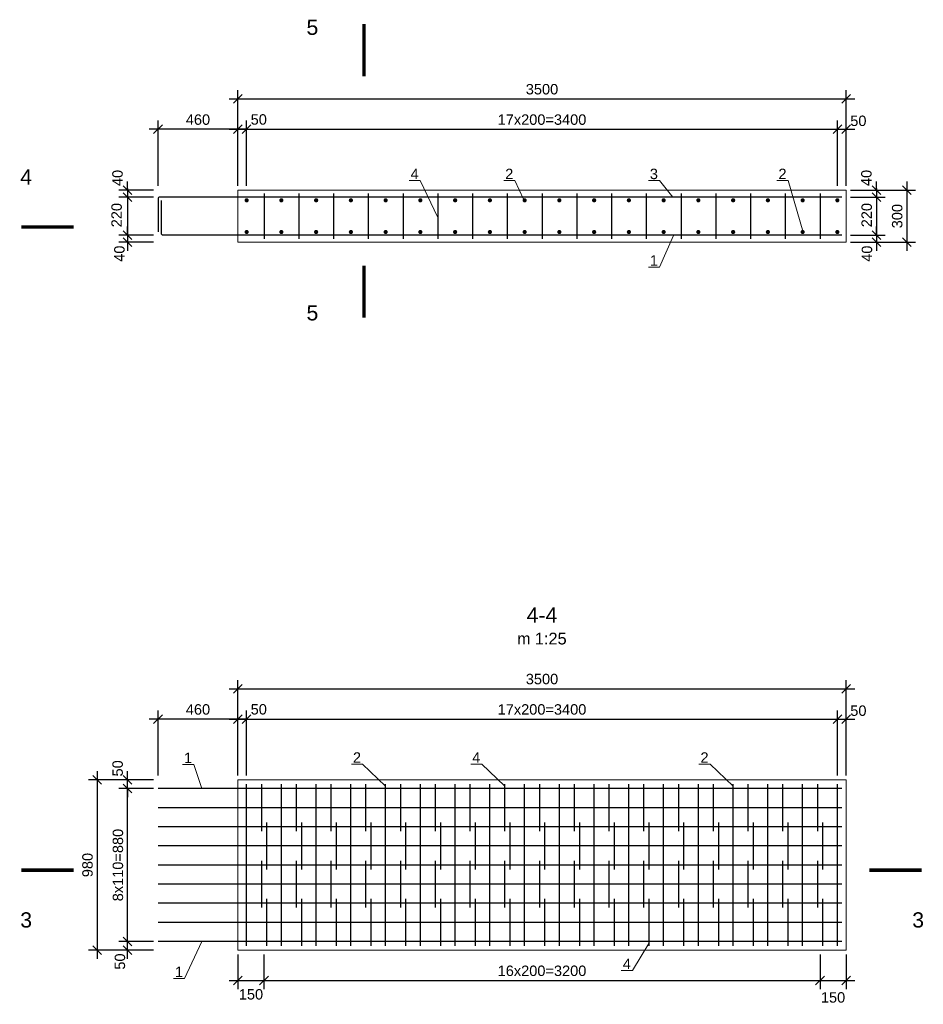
# Model space of a CAD drawing. Extents: x 341 to 3230, y 867 to 1366.
# Tile 19 of 26: x 1430 to 1638, y 879 to 1106. Entities that reach past the tile are written whole.
import ezdxf
from ezdxf.enums import TextEntityAlignment as Align

# ---------------------------------------------------------------- set-up
doc = ezdxf.new("R2010")
doc.units = 0
doc.layers.get('0').update_dxf_attribs({"linetype": 'CONTINUOUS'})
doc.layers.get('Defpoints').update_dxf_attribs({"linetype": 'CONTINUOUS'})
for name, color, linetype, lineweight in [('0.09mm', 2, 'CONTINUOUS', 9), ('0.13mm', 140, 'CONTINUOUS', 13), ('0.25mm', 1, 'CONTINUOUS', 25)]:
    doc.layers.add(name, color=color, linetype=linetype, lineweight=lineweight)
doc.layers.add('GEO', color=7, linetype='CONTINUOUS')
doc.styles.add('AcadMtavr', font='acadmta0.TTF')
doc.styles.add('ARIAL', font='arial.ttf')
doc.dimstyles.new('MD_e25', dxfattribs={"dimtxt": 2.4, "dimasz": 2, "dimexe": 2, "dimexo": 1, "dimgap": 1, "dimtad": 1, "dimdec": 4, "dimlfac": 25, "dimdsep": 46, "dimtxsty": 'ARIAL', "dimblk1": 'OBLIQUE', "dimblk2": 'OBLIQUE', "dimsah": 1, "dimcen": -2.5, "dimdle": 2, "dimadec": 0, "dimazin": 0, "dimtfac": 1, "dimtdec": 4, "dimtmove": 2, "dimatfit": 3, "dimldrblk": 'OBLIQUE', "dimfxl": 1, "dimtolj": 1, "dimtzin": 0, "dimarcsym": 0})

# ---------------------------------------------------------------- blocks, each defined once
blk = doc.blocks.new('_OBLIQUE')
at = {"color": 0, "linetype": 'ByBlock'}
blk.add_line((-0.5, -0.5), (0.5, 0.5), dxfattribs=at)
blk = doc.blocks.new('*D238')
at = {"layer": '0.09mm', "color": 0, "lineweight": -2, "transparency": 16777216}
for p, q in [((1454.72, 1066.71), (1454.72, 1068.71)), ((1460.72, 1066.71), (1452.72, 1066.71)), ((1454.72, 1066.71), (1454.72, 1065.11)), ((1460.72, 1065.11), (1452.72, 1065.11)), ((1454.72, 1065.11), (1454.72, 1063.11))]:
    blk.add_line(p, q, dxfattribs=at)
at = {"layer": 'Defpoints', "color": 0, "transparency": 16777216}
for p in [(1461.72, 1066.71), (1454.72, 1065.11), (1461.72, 1065.11)]:
    blk.add_point(p, dxfattribs=at)
at = {"layer": '0.09mm', "color": 0, "lineweight": -2, "transparency": 16777216, "xscale": 2, "yscale": 2, "zscale": 2}
for p, rotation in [((1454.72, 1066.71), 270), ((1454.72, 1065.11), 90)]:
    blk.add_blockref('_OBLIQUE', p, dxfattribs=dict(at, rotation=rotation))
at = {"layer": '0.09mm', "color": 0, "transparency": 16777216, "insert": (1452.41, 1069.5), "char_height": 2.4, "attachment_point": 5, "rotation": 90, "style": 'ARIAL'}
blk.add_mtext('\\A1;40', dxfattribs=at)
blk = doc.blocks.new('*D239')
at = {"layer": '0.09mm', "color": 0, "lineweight": -2, "transparency": 16777216}
for p, q in [((1454.72, 1067.11), (1454.72, 1054.31)), ((1460.72, 1065.11), (1452.72, 1065.11)), ((1460.72, 1056.31), (1452.72, 1056.31))]:
    blk.add_line(p, q, dxfattribs=at)
at = {"layer": 'Defpoints', "color": 0, "transparency": 16777216}
for p in [(1461.72, 1065.11), (1454.72, 1056.31), (1461.72, 1056.31)]:
    blk.add_point(p, dxfattribs=at)
at = {"layer": '0.09mm', "color": 0, "lineweight": -2, "transparency": 16777216, "xscale": 2, "yscale": 2, "zscale": 2}
for p, rotation in [((1454.72, 1065.11), 90), ((1454.72, 1056.31), 270)]:
    blk.add_blockref('_OBLIQUE', p, dxfattribs=dict(at, rotation=rotation))
at = {"layer": '0.09mm', "color": 0, "transparency": 16777216, "insert": (1452.2, 1060.94), "char_height": 2.4, "attachment_point": 5, "rotation": 90, "style": 'ARIAL'}
blk.add_mtext('\\A1;220', dxfattribs=at)
blk = doc.blocks.new('*D240')
at = {"layer": '0.09mm', "color": 0, "lineweight": -2, "transparency": 16777216}
for p, q in [((1454.72, 1056.31), (1454.72, 1058.31)), ((1460.72, 1056.31), (1452.72, 1056.31)), ((1460.72, 1054.71), (1452.72, 1054.71)), ((1454.72, 1056.31), (1454.72, 1054.71)), ((1454.72, 1054.71), (1454.72, 1052.71))]:
    blk.add_line(p, q, dxfattribs=at)
at = {"layer": 'Defpoints', "color": 0, "transparency": 16777216}
for p in [(1454.72, 1054.71), (1461.72, 1056.31), (1461.72, 1054.71)]:
    blk.add_point(p, dxfattribs=at)
at = {"layer": '0.09mm', "color": 0, "lineweight": -2, "transparency": 16777216, "xscale": 2, "yscale": 2, "zscale": 2}
for p, rotation in [((1454.72, 1056.31), 270), ((1454.72, 1054.71), 90)]:
    blk.add_blockref('_OBLIQUE', p, dxfattribs=dict(at, rotation=rotation))
at = {"layer": '0.09mm', "color": 0, "transparency": 16777216, "insert": (1452.84, 1052.06), "char_height": 2.4, "attachment_point": 5, "rotation": 90, "style": 'ARIAL'}
blk.add_mtext('\\A1;40', dxfattribs=at)
blk = doc.blocks.new('*D241')
at = {"layer": '0.09mm', "color": 0, "lineweight": -2, "transparency": 16777216}
for p, q in [((1480.12, 1067.71), (1480.12, 1089.71)), ((1620.12, 1067.71), (1620.12, 1089.71)), ((1478.12, 1087.71), (1622.12, 1087.71))]:
    blk.add_line(p, q, dxfattribs=at)
at = {"layer": 'Defpoints', "color": 0, "transparency": 16777216}
for p in [(1620.12, 1087.71), (1480.12, 1066.71), (1620.12, 1066.71)]:
    blk.add_point(p, dxfattribs=at)
at = {"layer": '0.09mm', "color": 0, "lineweight": -2, "transparency": 16777216, "xscale": 2, "yscale": 2, "zscale": 2, "rotation": 180}
blk.add_blockref('_OBLIQUE', (1480.12, 1087.71), dxfattribs=at)
at = {"layer": '0.09mm', "color": 0, "lineweight": -2, "transparency": 16777216, "xscale": 2, "yscale": 2, "zscale": 2}
blk.add_blockref('_OBLIQUE', (1620.12, 1087.71), dxfattribs=at)
at = {"layer": '0.09mm', "color": 0, "transparency": 16777216, "insert": (1550.12, 1089.93), "char_height": 2.4, "attachment_point": 5, "style": 'ARIAL'}
blk.add_mtext('\\A1;3500', dxfattribs=at)
blk = doc.blocks.new('*D242')
at = {"layer": '0.09mm', "color": 0, "lineweight": -2, "transparency": 16777216}
for p, q in [((1627.12, 1066.71), (1627.12, 1068.71)), ((1621.12, 1066.71), (1629.12, 1066.71)), ((1627.12, 1066.71), (1627.12, 1065.11)), ((1621.12, 1065.11), (1629.12, 1065.11)), ((1627.12, 1065.11), (1627.12, 1063.11))]:
    blk.add_line(p, q, dxfattribs=at)
at = {"layer": 'Defpoints', "color": 0, "transparency": 16777216}
for p in [(1620.12, 1066.71), (1620.12, 1065.11), (1627.12, 1065.11)]:
    blk.add_point(p, dxfattribs=at)
at = {"layer": '0.09mm', "color": 0, "lineweight": -2, "transparency": 16777216, "xscale": 2, "yscale": 2, "zscale": 2}
for p, rotation in [((1627.12, 1066.71), 270), ((1627.12, 1065.11), 90)]:
    blk.add_blockref('_OBLIQUE', p, dxfattribs=dict(at, rotation=rotation))
at = {"layer": '0.09mm', "color": 0, "transparency": 16777216, "insert": (1624.81, 1069.5), "char_height": 2.4, "attachment_point": 5, "rotation": 90, "style": 'ARIAL'}
blk.add_mtext('\\A1;40', dxfattribs=at)
blk = doc.blocks.new('*D243')
at = {"layer": '0.09mm', "color": 0, "lineweight": -2, "transparency": 16777216}
for p, q in [((1627.12, 1067.11), (1627.12, 1054.31)), ((1621.12, 1065.11), (1629.12, 1065.11)), ((1621.12, 1056.31), (1629.12, 1056.31))]:
    blk.add_line(p, q, dxfattribs=at)
at = {"layer": 'Defpoints', "color": 0, "transparency": 16777216}
for p in [(1620.12, 1065.11), (1620.12, 1056.31), (1627.12, 1056.31)]:
    blk.add_point(p, dxfattribs=at)
at = {"layer": '0.09mm', "color": 0, "lineweight": -2, "transparency": 16777216, "xscale": 2, "yscale": 2, "zscale": 2}
for p, rotation in [((1627.12, 1065.11), 90), ((1627.12, 1056.31), 270)]:
    blk.add_blockref('_OBLIQUE', p, dxfattribs=dict(at, rotation=rotation))
at = {"layer": '0.09mm', "color": 0, "transparency": 16777216, "insert": (1624.88, 1060.94), "char_height": 2.4, "attachment_point": 5, "rotation": 90, "style": 'ARIAL'}
blk.add_mtext('\\A1;220', dxfattribs=at)
blk = doc.blocks.new('*D244')
at = {"layer": '0.09mm', "color": 0, "lineweight": -2, "transparency": 16777216}
for p, q in [((1627.12, 1056.31), (1627.12, 1058.31)), ((1621.12, 1056.31), (1629.12, 1056.31)), ((1621.12, 1054.71), (1629.12, 1054.71)), ((1627.12, 1056.31), (1627.12, 1054.71)), ((1627.12, 1054.71), (1627.12, 1052.71))]:
    blk.add_line(p, q, dxfattribs=at)
at = {"layer": 'Defpoints', "color": 0, "transparency": 16777216}
for p in [(1620.12, 1056.31), (1620.12, 1054.71), (1627.12, 1054.71)]:
    blk.add_point(p, dxfattribs=at)
at = {"layer": '0.09mm', "color": 0, "lineweight": -2, "transparency": 16777216, "xscale": 2, "yscale": 2, "zscale": 2}
for p, rotation in [((1627.12, 1056.31), 270), ((1627.12, 1054.71), 90)]:
    blk.add_blockref('_OBLIQUE', p, dxfattribs=dict(at, rotation=rotation))
at = {"layer": '0.09mm', "color": 0, "transparency": 16777216, "insert": (1624.94, 1052.06), "char_height": 2.4, "attachment_point": 5, "rotation": 90, "style": 'ARIAL'}
blk.add_mtext('\\A1;40', dxfattribs=at)
blk = doc.blocks.new('*D245')
at = {"layer": '0.09mm', "color": 0, "lineweight": -2, "transparency": 16777216}
for p, q in [((1634.12, 1068.71), (1634.12, 1052.71)), ((1621.12, 1066.71), (1636.12, 1066.71)), ((1621.12, 1054.71), (1636.12, 1054.71))]:
    blk.add_line(p, q, dxfattribs=at)
at = {"layer": 'Defpoints', "color": 0, "transparency": 16777216}
for p in [(1620.12, 1066.71), (1620.12, 1054.71), (1634.12, 1054.71)]:
    blk.add_point(p, dxfattribs=at)
at = {"layer": '0.09mm', "color": 0, "lineweight": -2, "transparency": 16777216, "xscale": 2, "yscale": 2, "zscale": 2}
for p, rotation in [((1634.12, 1066.71), 90), ((1634.12, 1054.71), 270)]:
    blk.add_blockref('_OBLIQUE', p, dxfattribs=dict(at, rotation=rotation))
at = {"layer": '0.09mm', "color": 0, "transparency": 16777216, "insert": (1631.9, 1060.71), "char_height": 2.4, "attachment_point": 5, "rotation": 90, "style": 'ARIAL'}
blk.add_mtext('\\A1;300', dxfattribs=at)
blk = doc.blocks.new('*D246')
at = {"layer": '0.09mm', "color": 0, "lineweight": -2, "transparency": 16777216}
for p, q in [((1480.12, 1067.71), (1480.12, 1082.71)), ((1482.12, 1067.71), (1482.12, 1082.71)), ((1478.12, 1080.71), (1484.12, 1080.71))]:
    blk.add_line(p, q, dxfattribs=at)
at = {"layer": 'Defpoints', "color": 0, "transparency": 16777216}
for p in [(1482.12, 1080.71), (1480.12, 1066.71), (1482.12, 1066.71)]:
    blk.add_point(p, dxfattribs=at)
at = {"layer": '0.09mm', "color": 0, "lineweight": -2, "transparency": 16777216, "xscale": 2, "yscale": 2, "zscale": 2, "rotation": 180}
blk.add_blockref('_OBLIQUE', (1480.12, 1080.71), dxfattribs=at)
at = {"layer": '0.09mm', "color": 0, "lineweight": -2, "transparency": 16777216, "xscale": 2, "yscale": 2, "zscale": 2}
blk.add_blockref('_OBLIQUE', (1482.12, 1080.71), dxfattribs=at)
at = {"layer": '0.09mm', "color": 0, "transparency": 16777216, "insert": (1484.92, 1082.96), "char_height": 2.4, "attachment_point": 5, "style": 'ARIAL'}
blk.add_mtext('\\A1;50', dxfattribs=at)
blk = doc.blocks.new('*D247')
at = {"layer": '0.09mm', "color": 0, "lineweight": -2, "transparency": 16777216}
for p, q in [((1482.12, 1067.71), (1482.12, 1082.71)), ((1618.12, 1067.71), (1618.12, 1082.71)), ((1480.12, 1080.71), (1620.12, 1080.71))]:
    blk.add_line(p, q, dxfattribs=at)
at = {"layer": 'Defpoints', "color": 0, "transparency": 16777216}
for p in [(1618.12, 1080.71), (1482.12, 1066.71), (1618.12, 1066.71)]:
    blk.add_point(p, dxfattribs=at)
at = {"layer": '0.09mm', "color": 0, "lineweight": -2, "transparency": 16777216, "xscale": 2, "yscale": 2, "zscale": 2, "rotation": 180}
blk.add_blockref('_OBLIQUE', (1482.12, 1080.71), dxfattribs=at)
at = {"layer": '0.09mm', "color": 0, "lineweight": -2, "transparency": 16777216, "xscale": 2, "yscale": 2, "zscale": 2}
blk.add_blockref('_OBLIQUE', (1618.12, 1080.71), dxfattribs=at)
at = {"layer": '0.09mm', "color": 0, "transparency": 16777216, "insert": (1550.12, 1082.93), "char_height": 2.4, "attachment_point": 5, "style": 'ARIAL'}
blk.add_mtext('\\A1;17x200=3400', dxfattribs=at)
blk = doc.blocks.new('*D248')
at = {"layer": '0.09mm', "color": 0, "lineweight": -2, "transparency": 16777216}
for p, q in [((1618.12, 1067.71), (1618.12, 1082.71)), ((1620.12, 1067.71), (1620.12, 1082.71)), ((1616.12, 1080.71), (1622.12, 1080.71))]:
    blk.add_line(p, q, dxfattribs=at)
at = {"layer": 'Defpoints', "color": 0, "transparency": 16777216}
for p in [(1620.12, 1080.71), (1618.12, 1066.71), (1620.12, 1066.71)]:
    blk.add_point(p, dxfattribs=at)
at = {"layer": '0.09mm', "color": 0, "lineweight": -2, "transparency": 16777216, "xscale": 2, "yscale": 2, "zscale": 2, "rotation": 180}
blk.add_blockref('_OBLIQUE', (1618.12, 1080.71), dxfattribs=at)
at = {"layer": '0.09mm', "color": 0, "lineweight": -2, "transparency": 16777216, "xscale": 2, "yscale": 2, "zscale": 2}
blk.add_blockref('_OBLIQUE', (1620.12, 1080.71), dxfattribs=at)
at = {"layer": '0.09mm', "color": 0, "transparency": 16777216, "insert": (1622.95, 1082.65), "char_height": 2.4, "attachment_point": 5, "style": 'ARIAL'}
blk.add_mtext('\\A1;50', dxfattribs=at)
blk = doc.blocks.new('*D249')
at = {"layer": '0.09mm', "color": 0, "lineweight": -2, "transparency": 16777216}
for p, q in [((1461.72, 1067.71), (1461.72, 1082.71)), ((1480.12, 1067.71), (1480.12, 1082.71)), ((1482.12, 1080.71), (1459.72, 1080.71))]:
    blk.add_line(p, q, dxfattribs=at)
at = {"layer": 'Defpoints', "color": 0, "transparency": 16777216}
for p in [(1461.72, 1080.71), (1461.72, 1066.71), (1480.12, 1066.71)]:
    blk.add_point(p, dxfattribs=at)
at = {"layer": '0.09mm', "color": 0, "lineweight": -2, "transparency": 16777216, "xscale": 2, "yscale": 2, "zscale": 2, "rotation": 180}
blk.add_blockref('_OBLIQUE', (1461.72, 1080.71), dxfattribs=at)
at = {"layer": '0.09mm', "color": 0, "lineweight": -2, "transparency": 16777216, "xscale": 2, "yscale": 2, "zscale": 2}
blk.add_blockref('_OBLIQUE', (1480.12, 1080.71), dxfattribs=at)
at = {"layer": '0.09mm', "color": 0, "transparency": 16777216, "insert": (1470.92, 1082.93), "char_height": 2.4, "attachment_point": 5, "style": 'ARIAL'}
blk.add_mtext('\\A1;460', dxfattribs=at)
blk = doc.blocks.new('*D250')
at = {"layer": '0.09mm', "color": 0, "lineweight": -2, "transparency": 16777216}
for p, q in [((1460.72, 893.65), (1452.72, 893.65)), ((1454.72, 889.65), (1454.72, 895.65)), ((1460.72, 891.65), (1452.72, 891.65))]:
    blk.add_line(p, q, dxfattribs=at)
at = {"layer": 'Defpoints', "color": 0, "transparency": 16777216}
for p in [(1454.72, 893.65), (1461.72, 893.65), (1461.72, 891.65)]:
    blk.add_point(p, dxfattribs=at)
at = {"layer": '0.09mm', "color": 0, "lineweight": -2, "transparency": 16777216, "xscale": 2, "yscale": 2, "zscale": 2}
for p, rotation in [((1454.72, 893.65), 90), ((1454.72, 891.65), 270)]:
    blk.add_blockref('_OBLIQUE', p, dxfattribs=dict(at, rotation=rotation))
at = {"layer": '0.09mm', "color": 0, "transparency": 16777216, "insert": (1452.96, 889.02), "char_height": 2.4, "attachment_point": 5, "rotation": 90, "style": 'ARIAL'}
blk.add_mtext('\\A1;50', dxfattribs=at)
blk = doc.blocks.new('*D251')
at = {"layer": '0.09mm', "color": 0, "lineweight": -2, "transparency": 16777216}
for p, q in [((1454.72, 891.65), (1454.72, 930.85)), ((1460.72, 928.85), (1452.72, 928.85)), ((1460.72, 893.65), (1452.72, 893.65))]:
    blk.add_line(p, q, dxfattribs=at)
at = {"layer": 'Defpoints', "color": 0, "transparency": 16777216}
for p in [(1454.72, 928.85), (1461.72, 928.85), (1461.72, 893.65)]:
    blk.add_point(p, dxfattribs=at)
at = {"layer": '0.09mm', "color": 0, "lineweight": -2, "transparency": 16777216, "xscale": 2, "yscale": 2, "zscale": 2}
for p, rotation in [((1454.72, 928.85), 90), ((1454.72, 893.65), 270)]:
    blk.add_blockref('_OBLIQUE', p, dxfattribs=dict(at, rotation=rotation))
at = {"layer": '0.09mm', "color": 0, "transparency": 16777216, "insert": (1452.5, 911.25), "char_height": 2.4, "attachment_point": 5, "rotation": 90, "style": 'ARIAL'}
blk.add_mtext('\\A1;8x110=880', dxfattribs=at)
blk = doc.blocks.new('*D252')
at = {"layer": '0.09mm', "color": 0, "lineweight": -2, "transparency": 16777216}
for p, q in [((1454.72, 930.85), (1454.72, 932.85)), ((1460.72, 930.85), (1452.72, 930.85)), ((1454.72, 928.85), (1454.72, 930.85)), ((1460.72, 928.85), (1452.72, 928.85)), ((1454.72, 928.85), (1454.72, 926.85))]:
    blk.add_line(p, q, dxfattribs=at)
at = {"layer": 'Defpoints', "color": 0, "transparency": 16777216}
for p in [(1454.72, 930.85), (1461.72, 930.85), (1461.72, 928.85)]:
    blk.add_point(p, dxfattribs=at)
at = {"layer": '0.09mm', "color": 0, "lineweight": -2, "transparency": 16777216, "xscale": 2, "yscale": 2, "zscale": 2}
for p, rotation in [((1454.72, 930.85), 270), ((1454.72, 928.85), 90)]:
    blk.add_blockref('_OBLIQUE', p, dxfattribs=dict(at, rotation=rotation))
at = {"layer": '0.09mm', "color": 0, "transparency": 16777216, "insert": (1452.44, 933.52), "char_height": 2.4, "attachment_point": 5, "rotation": 90, "style": 'ARIAL'}
blk.add_mtext('\\A1;50', dxfattribs=at)
blk = doc.blocks.new('*D253')
at = {"layer": '0.09mm', "color": 0, "lineweight": -2, "transparency": 16777216}
for p, q in [((1447.72, 932.85), (1447.72, 889.65)), ((1460.72, 930.85), (1445.72, 930.85)), ((1460.72, 891.65), (1445.72, 891.65))]:
    blk.add_line(p, q, dxfattribs=at)
at = {"layer": 'Defpoints', "color": 0, "transparency": 16777216}
for p in [(1461.72, 930.85), (1447.72, 891.65), (1461.72, 891.65)]:
    blk.add_point(p, dxfattribs=at)
at = {"layer": '0.09mm', "color": 0, "lineweight": -2, "transparency": 16777216, "xscale": 2, "yscale": 2, "zscale": 2}
for p, rotation in [((1447.72, 930.85), 90), ((1447.72, 891.65), 270)]:
    blk.add_blockref('_OBLIQUE', p, dxfattribs=dict(at, rotation=rotation))
at = {"layer": '0.09mm', "color": 0, "transparency": 16777216, "insert": (1445.5, 911.25), "char_height": 2.4, "attachment_point": 5, "rotation": 90, "style": 'ARIAL'}
blk.add_mtext('\\A1;980', dxfattribs=at)
blk = doc.blocks.new('*D254')
at = {"layer": '0.09mm', "color": 0, "lineweight": -2, "transparency": 16777216}
for p, q in [((1480.12, 931.85), (1480.12, 953.85)), ((1620.12, 931.85), (1620.12, 953.85)), ((1478.12, 951.85), (1622.12, 951.85))]:
    blk.add_line(p, q, dxfattribs=at)
at = {"layer": 'Defpoints', "color": 0, "transparency": 16777216}
for p in [(1620.12, 951.85), (1480.12, 930.85), (1620.12, 930.85)]:
    blk.add_point(p, dxfattribs=at)
at = {"layer": '0.09mm', "color": 0, "lineweight": -2, "transparency": 16777216, "xscale": 2, "yscale": 2, "zscale": 2, "rotation": 180}
blk.add_blockref('_OBLIQUE', (1480.12, 951.85), dxfattribs=at)
at = {"layer": '0.09mm', "color": 0, "lineweight": -2, "transparency": 16777216, "xscale": 2, "yscale": 2, "zscale": 2}
blk.add_blockref('_OBLIQUE', (1620.12, 951.85), dxfattribs=at)
at = {"layer": '0.09mm', "color": 0, "transparency": 16777216, "insert": (1550.12, 954.08), "char_height": 2.4, "attachment_point": 5, "style": 'ARIAL'}
blk.add_mtext('\\A1;3500', dxfattribs=at)
blk = doc.blocks.new('*D255')
at = {"layer": '0.09mm', "color": 0, "lineweight": -2, "transparency": 16777216}
for p, q in [((1480.12, 931.85), (1480.12, 946.85)), ((1482.12, 931.85), (1482.12, 946.85)), ((1478.12, 944.85), (1484.12, 944.85))]:
    blk.add_line(p, q, dxfattribs=at)
at = {"layer": 'Defpoints', "color": 0, "transparency": 16777216}
for p in [(1482.12, 944.85), (1480.12, 930.85), (1482.12, 930.85)]:
    blk.add_point(p, dxfattribs=at)
at = {"layer": '0.09mm', "color": 0, "lineweight": -2, "transparency": 16777216, "xscale": 2, "yscale": 2, "zscale": 2, "rotation": 180}
blk.add_blockref('_OBLIQUE', (1480.12, 944.85), dxfattribs=at)
at = {"layer": '0.09mm', "color": 0, "lineweight": -2, "transparency": 16777216, "xscale": 2, "yscale": 2, "zscale": 2}
blk.add_blockref('_OBLIQUE', (1482.12, 944.85), dxfattribs=at)
at = {"layer": '0.09mm', "color": 0, "transparency": 16777216, "insert": (1484.92, 947.11), "char_height": 2.4, "attachment_point": 5, "style": 'ARIAL'}
blk.add_mtext('\\A1;50', dxfattribs=at)
blk = doc.blocks.new('*D256')
at = {"layer": '0.09mm', "color": 0, "lineweight": -2, "transparency": 16777216}
for p, q in [((1482.12, 931.85), (1482.12, 946.85)), ((1618.12, 931.85), (1618.12, 946.85)), ((1480.12, 944.85), (1620.12, 944.85))]:
    blk.add_line(p, q, dxfattribs=at)
at = {"layer": 'Defpoints', "color": 0, "transparency": 16777216}
for p in [(1618.12, 944.85), (1482.12, 930.85), (1618.12, 930.85)]:
    blk.add_point(p, dxfattribs=at)
at = {"layer": '0.09mm', "color": 0, "lineweight": -2, "transparency": 16777216, "xscale": 2, "yscale": 2, "zscale": 2, "rotation": 180}
blk.add_blockref('_OBLIQUE', (1482.12, 944.85), dxfattribs=at)
at = {"layer": '0.09mm', "color": 0, "lineweight": -2, "transparency": 16777216, "xscale": 2, "yscale": 2, "zscale": 2}
blk.add_blockref('_OBLIQUE', (1618.12, 944.85), dxfattribs=at)
at = {"layer": '0.09mm', "color": 0, "transparency": 16777216, "insert": (1550.12, 947.08), "char_height": 2.4, "attachment_point": 5, "style": 'ARIAL'}
blk.add_mtext('\\A1;17x200=3400', dxfattribs=at)
blk = doc.blocks.new('*D257')
at = {"layer": '0.09mm', "color": 0, "lineweight": -2, "transparency": 16777216}
for p, q in [((1618.12, 931.85), (1618.12, 946.85)), ((1620.12, 931.85), (1620.12, 946.85)), ((1616.12, 944.85), (1622.12, 944.85))]:
    blk.add_line(p, q, dxfattribs=at)
at = {"layer": 'Defpoints', "color": 0, "transparency": 16777216}
for p in [(1620.12, 944.85), (1618.12, 930.85), (1620.12, 930.85)]:
    blk.add_point(p, dxfattribs=at)
at = {"layer": '0.09mm', "color": 0, "lineweight": -2, "transparency": 16777216, "xscale": 2, "yscale": 2, "zscale": 2, "rotation": 180}
blk.add_blockref('_OBLIQUE', (1618.12, 944.85), dxfattribs=at)
at = {"layer": '0.09mm', "color": 0, "lineweight": -2, "transparency": 16777216, "xscale": 2, "yscale": 2, "zscale": 2}
blk.add_blockref('_OBLIQUE', (1620.12, 944.85), dxfattribs=at)
at = {"layer": '0.09mm', "color": 0, "transparency": 16777216, "insert": (1622.95, 946.79), "char_height": 2.4, "attachment_point": 5, "style": 'ARIAL'}
blk.add_mtext('\\A1;50', dxfattribs=at)
blk = doc.blocks.new('*D258')
at = {"layer": '0.09mm', "color": 0, "lineweight": -2, "transparency": 16777216}
for p, q in [((1461.72, 931.85), (1461.72, 946.85)), ((1480.12, 931.85), (1480.12, 946.85)), ((1482.12, 944.85), (1459.72, 944.85))]:
    blk.add_line(p, q, dxfattribs=at)
at = {"layer": 'Defpoints', "color": 0, "transparency": 16777216}
for p in [(1461.72, 944.85), (1461.72, 930.85), (1480.12, 930.85)]:
    blk.add_point(p, dxfattribs=at)
at = {"layer": '0.09mm', "color": 0, "lineweight": -2, "transparency": 16777216, "xscale": 2, "yscale": 2, "zscale": 2, "rotation": 180}
blk.add_blockref('_OBLIQUE', (1461.72, 944.85), dxfattribs=at)
at = {"layer": '0.09mm', "color": 0, "lineweight": -2, "transparency": 16777216, "xscale": 2, "yscale": 2, "zscale": 2}
blk.add_blockref('_OBLIQUE', (1480.12, 944.85), dxfattribs=at)
at = {"layer": '0.09mm', "color": 0, "transparency": 16777216, "insert": (1470.92, 947.08), "char_height": 2.4, "attachment_point": 5, "style": 'ARIAL'}
blk.add_mtext('\\A1;460', dxfattribs=at)
blk = doc.blocks.new('*D185')
at = {"layer": '0.09mm', "color": 0, "lineweight": -2, "transparency": 16777216}
for p, q in [((1480.12, 890.65), (1480.12, 882.65)), ((1486.12, 890.65), (1486.12, 882.65)), ((1478.12, 884.65), (1488.12, 884.65))]:
    blk.add_line(p, q, dxfattribs=at)
at = {"layer": 'Defpoints', "color": 0, "transparency": 16777216}
for p in [(1480.12, 891.65), (1486.12, 891.65), (1486.12, 884.65)]:
    blk.add_point(p, dxfattribs=at)
at = {"layer": '0.09mm', "color": 0, "lineweight": -2, "transparency": 16777216, "xscale": 2, "yscale": 2, "zscale": 2, "rotation": 180}
blk.add_blockref('_OBLIQUE', (1480.12, 884.65), dxfattribs=at)
at = {"layer": '0.09mm', "color": 0, "lineweight": -2, "transparency": 16777216, "xscale": 2, "yscale": 2, "zscale": 2}
blk.add_blockref('_OBLIQUE', (1486.12, 884.65), dxfattribs=at)
at = {"layer": '0.09mm', "color": 0, "transparency": 16777216, "insert": (1483.12, 881.46), "char_height": 2.4, "attachment_point": 5, "style": 'ARIAL'}
blk.add_mtext('\\A1;150', dxfattribs=at)
blk = doc.blocks.new('*D186')
at = {"layer": '0.09mm', "color": 0, "lineweight": -2, "transparency": 16777216}
for p, q in [((1486.12, 890.65), (1486.12, 882.65)), ((1614.12, 890.65), (1614.12, 882.65)), ((1484.12, 884.65), (1616.12, 884.65))]:
    blk.add_line(p, q, dxfattribs=at)
at = {"layer": 'Defpoints', "color": 0, "transparency": 16777216}
for p in [(1486.12, 891.65), (1614.12, 891.65), (1614.12, 884.65)]:
    blk.add_point(p, dxfattribs=at)
at = {"layer": '0.09mm', "color": 0, "lineweight": -2, "transparency": 16777216, "xscale": 2, "yscale": 2, "zscale": 2, "rotation": 180}
blk.add_blockref('_OBLIQUE', (1486.12, 884.65), dxfattribs=at)
at = {"layer": '0.09mm', "color": 0, "lineweight": -2, "transparency": 16777216, "xscale": 2, "yscale": 2, "zscale": 2}
blk.add_blockref('_OBLIQUE', (1614.12, 884.65), dxfattribs=at)
at = {"layer": '0.09mm', "color": 0, "transparency": 16777216, "insert": (1550.12, 886.88), "char_height": 2.4, "attachment_point": 5, "style": 'ARIAL'}
blk.add_mtext('\\A1;16x200=3200', dxfattribs=at)
blk = doc.blocks.new('*D187')
at = {"layer": '0.09mm', "color": 0, "lineweight": -2, "transparency": 16777216}
for p, q in [((1614.12, 890.65), (1614.12, 882.65)), ((1620.12, 890.65), (1620.12, 882.65)), ((1612.12, 884.65), (1622.12, 884.65))]:
    blk.add_line(p, q, dxfattribs=at)
at = {"layer": 'Defpoints', "color": 0, "transparency": 16777216}
for p in [(1614.12, 891.65), (1620.12, 891.65), (1620.12, 884.65)]:
    blk.add_point(p, dxfattribs=at)
at = {"layer": '0.09mm', "color": 0, "lineweight": -2, "transparency": 16777216, "xscale": 2, "yscale": 2, "zscale": 2, "rotation": 180}
blk.add_blockref('_OBLIQUE', (1614.12, 884.65), dxfattribs=at)
at = {"layer": '0.09mm', "color": 0, "lineweight": -2, "transparency": 16777216, "xscale": 2, "yscale": 2, "zscale": 2}
blk.add_blockref('_OBLIQUE', (1620.12, 884.65), dxfattribs=at)
at = {"layer": '0.09mm', "color": 0, "transparency": 16777216, "insert": (1617.12, 880.75), "char_height": 2.4, "attachment_point": 5, "style": 'ARIAL'}
blk.add_mtext('\\A1;150', dxfattribs=at)

msp = doc.modelspace()

# ---------------------------------------------------------------- linework, layer by layer
at = {"const_width": 0.8}
for points in [[(1509.1234521, 1104.9417778), (1509.1234521, 1092.9417778)], [(1509.1234521, 1037.3103571), (1509.1234521, 1049.3103571)]]:
    msp.add_lwpolyline(points, dxfattribs=at)
for points in [[(1494.2093877, 1100.9417778, 0, 0, 0), (1503.6376209, 1100.9417778, 1.6, 0, 0), (1509.1234521, 1100.9417778, 0, 0, 0)], [(1434.2810132, 1073.1400648, 0, 0, 0), (1434.2810132, 1063.7118316, 1.6, 0, 0), (1434.2810132, 1058.2260003, 0, 0, 0)], [(1494.2093877, 1041.3103571, 0, 0, 0), (1503.6376209, 1041.3103571, 1.6, 0, 0), (1509.1234521, 1041.3103571, 0, 0, 0)], [(1434.2810132, 895.1676361, 0, 0, 0), (1434.2810132, 904.5958693, 1.6, 0, 0), (1434.2810132, 910.0817006, 0, 0, 0)], [(1633.4997847, 895.1676361, 0, 0, 0), (1633.4997847, 904.5958693, 1.6, 0, 0), (1633.4997847, 910.0817006, 0, 0, 0)]]:
    msp.add_lwpolyline(points, format="xyseb")
at = {"const_width": 0.48}
for points in [[(1481.8844231, 1064.3582899, 1), (1482.3644231, 1064.3582899, 1)], [(1489.8844231, 1064.3582899, 1), (1490.3644231, 1064.3582899, 1)], [(1497.8844231, 1064.3582899, 1), (1498.3644231, 1064.3582899, 1)], [(1505.8844231, 1064.3582899, 1), (1506.3644231, 1064.3582899, 1)], [(1513.8844231, 1064.3582899, 1), (1514.3644231, 1064.3582899, 1)], [(1521.8844231, 1064.3582899, 1), (1522.3644231, 1064.3582899, 1)], [(1529.8844231, 1064.3582899, 1), (1530.3644231, 1064.3582899, 1)], [(1537.8844231, 1064.3582899, 1), (1538.3644231, 1064.3582899, 1)], [(1545.8844231, 1064.3582899, 1), (1546.3644231, 1064.3582899, 1)], [(1553.8844231, 1064.3582899, 1), (1554.3644231, 1064.3582899, 1)], [(1561.8844231, 1064.3582899, 1), (1562.3644231, 1064.3582899, 1)], [(1569.8844231, 1064.3582899, 1), (1570.3644231, 1064.3582899, 1)], [(1577.8844231, 1064.3582899, 1), (1578.3644231, 1064.3582899, 1)], [(1585.8844231, 1064.3582899, 1), (1586.3644231, 1064.3582899, 1)], [(1593.8844231, 1064.3582899, 1), (1594.3644231, 1064.3582899, 1)], [(1601.8844231, 1064.3582899, 1), (1602.3644231, 1064.3582899, 1)], [(1609.8844231, 1064.3582899, 1), (1610.3644231, 1064.3582899, 1)], [(1617.8844231, 1064.3582899, 1), (1618.3644231, 1064.3582899, 1)], [(1481.8844231, 1057.0551082, -1), (1482.3644231, 1057.0551082, -1)], [(1489.8844231, 1057.0551082, -1), (1490.3644231, 1057.0551082, -1)], [(1497.8844231, 1057.0551082, -1), (1498.3644231, 1057.0551082, -1)], [(1505.8844231, 1057.0551082, -1), (1506.3644231, 1057.0551082, -1)], [(1513.8844231, 1057.0551082, -1), (1514.3644231, 1057.0551082, -1)], [(1521.8844231, 1057.0551082, -1), (1522.3644231, 1057.0551082, -1)], [(1529.8844231, 1057.0551082, -1), (1530.3644231, 1057.0551082, -1)], [(1537.8844231, 1057.0551082, -1), (1538.3644231, 1057.0551082, -1)], [(1545.8844231, 1057.0551082, -1), (1546.3644231, 1057.0551082, -1)], [(1553.8844231, 1057.0551082, -1), (1554.3644231, 1057.0551082, -1)], [(1561.8844231, 1057.0551082, -1), (1562.3644231, 1057.0551082, -1)], [(1569.8844231, 1057.0551082, -1), (1570.3644231, 1057.0551082, -1)], [(1577.8844231, 1057.0551082, -1), (1578.3644231, 1057.0551082, -1)], [(1585.8844231, 1057.0551082, -1), (1586.3644231, 1057.0551082, -1)], [(1593.8844231, 1057.0551082, -1), (1594.3644231, 1057.0551082, -1)], [(1601.8844231, 1057.0551082, -1), (1602.3644231, 1057.0551082, -1)], [(1609.8844231, 1057.0551082, -1), (1610.3644231, 1057.0551082, -1)], [(1617.8844231, 1057.0551082, -1), (1618.3644231, 1057.0551082, -1)]]:
    msp.add_lwpolyline(points, format="xyb", close=True, dxfattribs=at)
at = {"linetype": 'ByBlock', "const_width": 0.8}
for points in [[(1430.2810132, 1058.2260003), (1442.2810132, 1058.2260003)], [(1430.2810132, 910.0817006), (1442.2810132, 910.0817006)], [(1637.4997847, 910.0817006), (1625.4997847, 910.0817006)]]:
    msp.add_lwpolyline(points, dxfattribs=at)
at = {"layer": '0.09mm'}
for points in [[(1519.5129853, 1068.9026849), (1522.0710147, 1068.9026849)], [(1526.1244231, 1060.392027), (1522.0710147, 1068.9026849)], [(1541.2987873, 1068.9026849), (1543.8568166, 1068.9026849)], [(1545.8390674, 1064.5933616), (1543.8568166, 1068.9026849)], [(1574.6018341, 1068.9026849), (1577.1598634, 1068.9026849)], [(1580.2312294, 1065.106699), (1577.1598634, 1068.9026849)], [(1604.2025571, 1068.9026849), (1606.7605864, 1068.9026849)], [(1610.2299651, 1057.03654), (1606.7605864, 1068.9026849)], [(1580.4254654, 1056.2425744), (1577.1598634, 1048.9760627)], [(1574.6018341, 1048.9760627), (1577.1598634, 1048.9760627)], [(1467.3764888, 934.4243413), (1469.9345182, 934.4243413)], [(1471.8435175, 928.8510228), (1469.9345182, 934.4243413)], [(1506.2509365, 934.4934502), (1508.8089658, 934.4934502)], [(1514.1244231, 929.4381664), (1508.8089658, 934.4934502)], [(1533.710242, 934.4934502), (1536.2682714, 934.4934502)], [(1541.5244231, 929.4945691), (1536.2682714, 934.4934502)], [(1586.2509365, 934.4934502), (1588.8089658, 934.4934502)], [(1594.1244231, 929.4381664), (1588.8089658, 934.4934502)], [(1471.8435175, 893.6510228), (1467.8450471, 885.1292304)], [(1574.7244231, 893.2165075), (1570.9298295, 886.9540389)], [(1568.3718001, 886.9540389), (1570.9298295, 886.9540389)], [(1465.2870177, 885.1292304), (1467.8450471, 885.1292304)]]:
    msp.add_lwpolyline(points, dxfattribs=at)
at = {"layer": '0.13mm'}
for points in [[(1480.1244231, 1066.706699), (1620.1244231, 1066.706699)], [(1480.1244231, 1054.706699), (1480.1244231, 1066.706699)], [(1620.1244231, 1054.706699), (1620.1244231, 1066.706699)], [(1480.1244231, 1054.706699), (1620.1244231, 1054.706699)], [(1480.1244231, 930.8510228), (1620.1244231, 930.8510228)], [(1480.1244231, 891.6510228), (1480.1244231, 930.8510228)], [(1620.1244231, 930.8510228), (1620.1244231, 891.6510228)], [(1480.1244231, 891.6510228), (1620.1244231, 891.6510228)]]:
    msp.add_lwpolyline(points, dxfattribs=at)
at = {"layer": '0.25mm'}
for points in [[(1486.1244231, 1065.906699), (1486.1244231, 1055.506699)], [(1494.1244231, 1065.906699), (1494.1244231, 1055.506699)], [(1502.1244231, 1065.906699), (1502.1244231, 1055.506699)], [(1510.1244231, 1065.906699), (1510.1244231, 1055.506699)], [(1518.1244231, 1065.906699), (1518.1244231, 1055.506699)], [(1526.1244231, 1065.906699), (1526.1244231, 1055.506699)], [(1534.1244231, 1065.906699), (1534.1244231, 1055.506699)], [(1542.1244231, 1065.906699), (1542.1244231, 1055.506699)], [(1550.1244231, 1065.906699), (1550.1244231, 1055.506699)], [(1558.1244231, 1065.906699), (1558.1244231, 1055.506699)], [(1566.1244231, 1065.906699), (1566.1244231, 1055.506699)], [(1574.1244231, 1065.906699), (1574.1244231, 1055.506699)], [(1582.1244231, 1065.906699), (1582.1244231, 1055.506699)], [(1590.1244231, 1065.906699), (1590.1244231, 1055.506699)], [(1598.1244231, 1065.906699), (1598.1244231, 1055.506699)], [(1606.1244231, 1065.906699), (1606.1244231, 1055.506699)], [(1614.1244231, 1065.906699), (1614.1244231, 1055.506699)], [(1482.1244231, 892.6510228), (1482.1244231, 929.8510228)], [(1485.5244231, 929.8510228), (1485.5244231, 919.0510228)], [(1490.1244231, 892.6510228), (1490.1244231, 929.8510228)], [(1493.5244231, 929.8510228), (1493.5244231, 919.0510228)], [(1498.1244231, 892.6510228), (1498.1244231, 929.8510228)], [(1501.5244231, 929.8510228), (1501.5244231, 919.0510228)], [(1506.1244231, 892.6510228), (1506.1244231, 929.8510228)], [(1509.5244231, 929.8510228), (1509.5244231, 919.0510228)], [(1514.1244231, 892.6510228), (1514.1244231, 929.8510228)], [(1517.5244231, 929.8510228), (1517.5244231, 919.0510228)], [(1522.1244231, 892.6510228), (1522.1244231, 929.8510228)], [(1525.5244231, 929.8510228), (1525.5244231, 919.0510228)], [(1530.1244231, 892.6510228), (1530.1244231, 929.8510228)], [(1533.5244231, 929.8510228), (1533.5244231, 919.0510228)], [(1538.1244231, 892.6510228), (1538.1244231, 929.8510228)], [(1541.5244231, 929.8510228), (1541.5244231, 919.0510228)], [(1546.1244231, 892.6510228), (1546.1244231, 929.8510228)], [(1549.5244231, 929.8510228), (1549.5244231, 919.0510228)], [(1554.1244231, 892.6510228), (1554.1244231, 929.8510228)], [(1557.5244231, 929.8510228), (1557.5244231, 919.0510228)], [(1562.1244231, 892.6510228), (1562.1244231, 929.8510228)], [(1565.5244231, 929.8510228), (1565.5244231, 919.0510228)], [(1570.1244231, 892.6510228), (1570.1244231, 929.8510228)], [(1573.5244231, 929.8510228), (1573.5244231, 919.0510228)], [(1578.1244231, 892.6510228), (1578.1244231, 929.8510228)], [(1581.5244231, 929.8510228), (1581.5244231, 919.0510228)], [(1586.1244231, 892.6510228), (1586.1244231, 929.8510228)], [(1589.5244231, 929.8510228), (1589.5244231, 919.0510228)], [(1594.1244231, 892.6510228), (1594.1244231, 929.8510228)], [(1597.5244231, 929.8510228), (1597.5244231, 919.0510228)], [(1602.1244231, 892.6510228), (1602.1244231, 929.8510228)], [(1605.5244231, 929.8510228), (1605.5244231, 919.0510228)], [(1610.1244231, 892.6510228), (1610.1244231, 929.8510228)], [(1613.5244231, 929.8510228), (1613.5244231, 919.0510228)], [(1618.1244231, 892.6510228), (1618.1244231, 929.8510228)], [(1619.1244231, 928.8510228), (1461.7244231, 928.8510228)], [(1619.1244231, 924.4510228), (1461.7244231, 924.4510228)], [(1486.7244231, 921.0510228), (1486.7244231, 910.2510228)], [(1494.7244231, 921.0510228), (1494.7244231, 910.2510228)], [(1502.7244231, 921.0510228), (1502.7244231, 910.2510228)], [(1510.7244231, 921.0510228), (1510.7244231, 910.2510228)], [(1518.7244231, 921.0510228), (1518.7244231, 910.2510228)], [(1526.7244231, 921.0510228), (1526.7244231, 910.2510228)], [(1534.7244231, 921.0510228), (1534.7244231, 910.2510228)], [(1542.7244231, 921.0510228), (1542.7244231, 910.2510228)], [(1550.7244231, 921.0510228), (1550.7244231, 910.2510228)], [(1558.7244231, 921.0510228), (1558.7244231, 910.2510228)], [(1566.7244231, 921.0510228), (1566.7244231, 910.2510228)], [(1574.7244231, 921.0510228), (1574.7244231, 910.2510228)], [(1582.7244231, 921.0510228), (1582.7244231, 910.2510228)], [(1590.7244231, 921.0510228), (1590.7244231, 910.2510228)], [(1598.7244231, 921.0510228), (1598.7244231, 910.2510228)], [(1606.7244231, 921.0510228), (1606.7244231, 910.2510228)], [(1614.7244231, 921.0510228), (1614.7244231, 910.2510228)], [(1619.1244231, 920.0510228), (1461.7244231, 920.0510228)], [(1619.1244231, 915.6510228), (1461.7244231, 915.6510228)], [(1485.5244231, 912.2510228), (1485.5244231, 901.4510228)], [(1493.5244231, 912.2510228), (1493.5244231, 901.4510228)], [(1501.5244231, 912.2510228), (1501.5244231, 901.4510228)], [(1509.5244231, 912.2510228), (1509.5244231, 901.4510228)], [(1517.5244231, 912.2510228), (1517.5244231, 901.4510228)], [(1525.5244231, 912.2510228), (1525.5244231, 901.4510228)], [(1533.5244231, 912.2510228), (1533.5244231, 901.4510228)], [(1541.5244231, 912.2510228), (1541.5244231, 901.4510228)], [(1549.5244231, 912.2510228), (1549.5244231, 901.4510228)], [(1557.5244231, 912.2510228), (1557.5244231, 901.4510228)], [(1565.5244231, 912.2510228), (1565.5244231, 901.4510228)], [(1573.5244231, 912.2510228), (1573.5244231, 901.4510228)], [(1581.5244231, 912.2510228), (1581.5244231, 901.4510228)], [(1589.5244231, 912.2510228), (1589.5244231, 901.4510228)], [(1597.5244231, 912.2510228), (1597.5244231, 901.4510228)], [(1605.5244231, 912.2510228), (1605.5244231, 901.4510228)], [(1613.5244231, 912.2510228), (1613.5244231, 901.4510228)], [(1619.1244231, 911.2510228), (1461.7244231, 911.2510228)], [(1619.1244231, 906.8510228), (1461.7244231, 906.8510228)], [(1486.7244231, 903.4510228), (1486.7244231, 892.6510228)], [(1494.7244231, 903.4510228), (1494.7244231, 892.6510228)], [(1502.7244231, 903.4510228), (1502.7244231, 892.6510228)], [(1510.7244231, 903.4510228), (1510.7244231, 892.6510228)], [(1518.7244231, 903.4510228), (1518.7244231, 892.6510228)], [(1526.7244231, 903.4510228), (1526.7244231, 892.6510228)], [(1534.7244231, 903.4510228), (1534.7244231, 892.6510228)], [(1542.7244231, 903.4510228), (1542.7244231, 892.6510228)], [(1550.7244231, 903.4510228), (1550.7244231, 892.6510228)], [(1558.7244231, 903.4510228), (1558.7244231, 892.6510228)], [(1566.7244231, 903.4510228), (1566.7244231, 892.6510228)], [(1574.7244231, 903.4510228), (1574.7244231, 892.6510228)], [(1582.7244231, 903.4510228), (1582.7244231, 892.6510228)], [(1590.7244231, 903.4510228), (1590.7244231, 892.6510228)], [(1598.7244231, 903.4510228), (1598.7244231, 892.6510228)], [(1606.7244231, 903.4510228), (1606.7244231, 892.6510228)], [(1614.7244231, 903.4510228), (1614.7244231, 892.6510228)], [(1619.1244231, 902.4510228), (1461.7244231, 902.4510228)], [(1619.1244231, 898.0510228), (1461.7244231, 898.0510228)], [(1619.1244231, 893.6510228), (1461.7244231, 893.6510228)]]:
    msp.add_lwpolyline(points, dxfattribs=at)
for points in [[(1619.1244231, 1065.106699), (1462.1244231, 1065.106699, 0.4142135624), (1461.7244231, 1064.706699), (1461.7244231, 1057.106699)], [(1619.1244231, 1056.306699), (1462.9244231, 1056.306699, -0.4142135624), (1462.5244231, 1056.706699), (1462.5244231, 1064.306699)]]:
    msp.add_lwpolyline(points, format="xyb", dxfattribs=at)

# ---------------------------------------------------------------- texts
at = {"style": 'ARIAL'}
for s, p in [('5', (1495.905747, 1102.4568415)), ('4', (1430.0075294, 1067.9914545)), ('5', (1495.905747, 1036.6961282)), ('3', (1430.0075294, 896.8639954)), ('3', (1635.3555935, 896.8639954))]:
    msp.add_text(s, height=3.5, dxfattribs=at).set_placement(p)
for s, p in [('4', (1520.792, 1069.22975)), ('2', (1542.577802, 1069.22975)), ('3', (1575.8808487, 1069.22975)), ('2', (1605.4815718, 1069.22975)), ('1', (1575.8808487, 1049.3031279)), ('1', (1468.6555035, 934.7514064)), ('2', (1507.5299512, 934.8205153)), ('4', (1534.9892567, 934.8205153)), ('2', (1587.5299512, 934.8205153)), ('4', (1569.6508148, 887.2811041)), ('1', (1466.5660324, 885.4562955))]:
    msp.add_text(s, height=2.4, dxfattribs=at).set_placement(p, align=Align.CENTER)
at = {"layer": 'GEO', "insert": (1550.1244231, 970.5948266), "char_height": 3, "width": 74.75928227, "attachment_point": 2, "style": 'AcadMtavr'}
msp.add_mtext('\\pt72;{\\fArial|b0|i0|c0|p34;\\H1.16667x;4-4\\P\\fAcadMtavr|b0|i0|c0|p2;\\H0.77143x;m \\fArial|b0|i0|c0|p34;1:25}', dxfattribs=at)

# ---------------------------------------------------------------- dimensions: what is measured, and where the dimension line sits
at = {"layer": '0.09mm'}
for base, p1, p2, picture, middle in [((1620.1244231, 1087.706699), (1480.1244231, 1066.706699), (1620.1244231, 1066.706699), '*D241', (1550.1244231, 1089.9328927)), ((1461.7244231, 1080.706699), (1480.1244231, 1066.706699), (1461.7244231, 1066.706699), '*D249', (1470.9244231, 1082.9320742)), ((1620.1244231, 951.8510228), (1480.1244231, 930.8510228), (1620.1244231, 930.8510228), '*D254', (1550.1244231, 954.0772165)), ((1461.7244231, 944.8510228), (1480.1244231, 930.8510228), (1461.7244231, 930.8510228), '*D258', (1470.9244231, 947.076398))]:
    dim = msp.add_linear_dim(base=base, p1=p1, p2=p2, dimstyle='MD_e25', dxfattribs=at)
    dim.commit()
    dim.dimension.update_dxf_attribs({"geometry": picture, "text_midpoint": middle})
for base, p1, p2, picture, middle in [((1482.1244231, 1080.706699), (1480.1244231, 1066.706699), (1482.1244231, 1066.706699), '*D246', (1484.9227399, 1082.964573)), ((1620.1244231, 1080.706699), (1618.1244231, 1066.706699), (1620.1244231, 1066.706699), '*D248', (1622.9506582, 1082.6505589)), ((1482.1244231, 944.8510228), (1480.1244231, 930.8510228), (1482.1244231, 930.8510228), '*D255', (1484.9227399, 947.1088968)), ((1620.1244231, 944.8510228), (1618.1244231, 930.8510228), (1620.1244231, 930.8510228), '*D257', (1622.9506582, 946.7948827)), ((1486.1244231, 884.6510228), (1480.1244231, 891.6510228), (1486.1244231, 891.6510228), '*D185', (1483.1244231, 881.460072)), ((1620.1244231, 884.6510228), (1614.1244231, 891.6510228), (1620.1244231, 891.6510228), '*D187', (1617.1244231, 880.7511149))]:
    dim = msp.add_linear_dim(base=base, p1=p1, p2=p2, dimstyle='MD_e25', dxfattribs=at)
    dim.commit()
    dim.dimension.update_dxf_attribs({"geometry": picture, "text_midpoint": middle, "dimtype": 160})
for base, p1, p2, text, picture, middle in [((1618.1244231, 1080.706699), (1482.1244231, 1066.706699), (1618.1244231, 1066.706699), '17x200=<>', '*D247', (1550.1244231, 1082.9328927)), ((1618.1244231, 944.8510228), (1482.1244231, 930.8510228), (1618.1244231, 930.8510228), '17x200=<>', '*D256', (1550.1244231, 947.0772165)), ((1614.1244231, 884.6510228), (1486.1244231, 891.6510228), (1614.1244231, 891.6510228), '16x200=<>', '*D186', (1550.1244231, 886.8772165))]:
    dim = msp.add_linear_dim(base=base, p1=p1, p2=p2, text=text, dimstyle='MD_e25', dxfattribs=at)
    dim.commit()
    dim.dimension.update_dxf_attribs({"geometry": picture, "text_midpoint": middle})
for base, p1, p2, picture, middle in [((1454.7244231, 1065.106699), (1461.7244231, 1066.706699), (1461.7244231, 1065.106699), '*D238', (1452.4123713, 1069.4963601)), ((1627.1244231, 1065.106699), (1620.1244231, 1066.706699), (1620.1244231, 1065.106699), '*D242', (1624.8092423, 1069.4963601)), ((1454.7244231, 1056.306699), (1461.7244231, 1065.106699), (1461.7244231, 1056.306699), '*D239', (1452.1970905, 1060.9405701)), ((1627.1244231, 1056.306699), (1620.1244231, 1065.106699), (1620.1244231, 1056.306699), '*D243', (1624.8768694, 1060.9405701)), ((1454.7244231, 1054.706699), (1461.7244231, 1056.306699), (1461.7244231, 1054.706699), '*D240', (1452.8376743, 1052.0606604)), ((1627.1244231, 1054.706699), (1620.1244231, 1056.306699), (1620.1244231, 1054.706699), '*D244', (1624.9444994, 1052.0606604)), ((1454.7244231, 930.8510228), (1461.7244231, 928.8510228), (1461.7244231, 930.8510228), '*D252', (1452.4392981, 933.5178077)), ((1454.7244231, 893.6510228), (1461.7244231, 891.6510228), (1461.7244231, 893.6510228), '*D250', (1452.9568232, 889.0229697))]:
    dim = msp.add_linear_dim(base=base, p1=p1, p2=p2, angle=90, dimstyle='MD_e25', dxfattribs=at)
    dim.commit()
    dim.dimension.update_dxf_attribs({"geometry": picture, "text_midpoint": middle, "dimtype": 160})
for base, p1, p2, picture, middle in [((1634.1244231, 1054.706699), (1620.1244231, 1066.706699), (1620.1244231, 1054.706699), '*D245', (1631.8982293, 1060.706699)), ((1447.7244231, 891.6510228), (1461.7244231, 930.8510228), (1461.7244231, 891.6510228), '*D253', (1445.4990479, 911.2510228))]:
    dim = msp.add_linear_dim(base=base, p1=p1, p2=p2, angle=90, dimstyle='MD_e25', dxfattribs=at)
    dim.commit()
    dim.dimension.update_dxf_attribs({"geometry": picture, "text_midpoint": middle})
dim = msp.add_linear_dim(base=(1454.7244231, 928.8510228), p1=(1461.7244231, 893.6510228), p2=(1461.7244231, 928.8510228), angle=90, text='8x110=<>', dimstyle='MD_e25', dxfattribs=at)
dim.commit()
dim.dimension.update_dxf_attribs({"geometry": '*D251', "text_midpoint": (1452.4990479, 911.2510228)})

doc.saveas('drawing.dxf')
